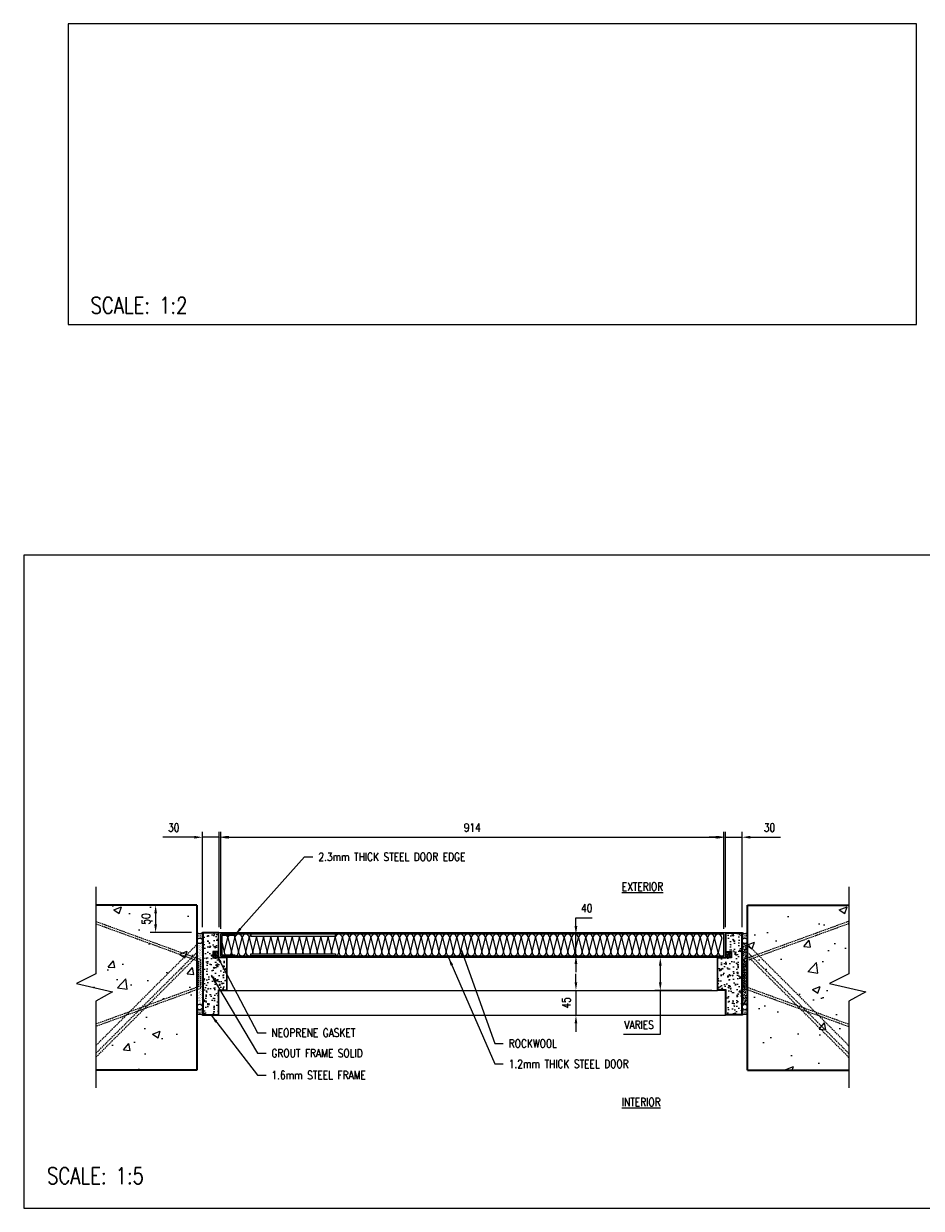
# Model space of a CAD drawing. Header units: millimetres. Extents: x 0 to 3848, y 0 to 2152.
# Tile 1 of 2: x 0 to 1630, y 0 to 2152. Entities that reach past the tile are written whole.
import ezdxf

# ---------------------------------------------------------------- set-up
doc = ezdxf.new("R2010")
doc.units = ezdxf.units.MM
doc.linetypes.add('HIDDEN', pattern=[0.375, 0.25, -0.125])
for name, color, linetype, lineweight in [('S-SECT-DIMS', 1, 'Continuous', 25), ('S-SECT-MBND-THIN', 150, 'Continuous', 18), ('S-SECT-MISC', 3, 'Continuous', 25), ('S-SECT-PATT', 8, 'Continuous', 18), ('S-WALL-CONC', 2, 'Continuous', 35)]:
    doc.layers.add(name, color=color, linetype=linetype, lineweight=lineweight)
doc.styles.add('ROMANS', font='ROMANS.shx', dxfattribs={"width": 0.8})
doc.styles.get("Standard").update_dxf_attribs({"font": 'romans.shx', "width": 0.8, "height": 3})
doc.dimstyles.new('TBGA_5', dxfattribs={"dimscale": 5, "dimtxt": 3, "dimasz": 3, "dimexe": 2, "dimexo": 2, "dimgap": 2, "dimtad": 1, "dimtoh": 1, "dimdec": 3, "dimzin": 11, "dimdsep": 46, "dimtxsty": 'Standard', "dimcen": 0, "dimadec": 0, "dimazin": 3, "dimtfac": 0.85, "dimtdec": 3, "dimtmove": 0, "dimatfit": 3, "dimfxl": 1, "dimfrac": 1, "dimtolj": 1, "dimtzin": 15, "dimarcsym": 0})
pattern_1 = [(37.5, (29724.5622, -17733.5188), (-0.06299336, 1.92682377), [0, -1.52, 0, -1.7, 0, -1.625]), (7.5, (29724.5622, -17733.5188), (1.7697767, 2.82214607), [0, -0.82, 0, -1.37, 0, -0.525]), (327.5, (29723.3322, -17733.5188), (3.11414186, 0.00565905), [0, -0.5, 0, -1.8, 0, -2.35]), (317.5, (29723.3322, -17733.5188), (3.0061266, 0.87767556), [0, -0.25, 0, -1.18, 0, -1.35])]
pattern_2 = [(50, (32262.85, -10659.58), (143.45204, -12.55043), [15, -165]), (355, (32262.85, -10659.58), (-27.75027, 150.4384), [12, -132]), (100.4514, (32274.81, -10660.63), (115.7019, 137.8879), [12.74804, -140.2284]), (46.1842, (32262.85, -10619.58), (213.4482, -33.1038), [22.5, -247.5]), (96.6356, (32280.64, -10622.34), (186.9325, 194.8236), [19.122, -210.3426]), (351.1842, (32262.85, -10619.58), (186.9324, 194.8237), [18, -198]), (21, (32282.85, -10629.58), (119.3814, -80.52378), [15, -165]), (326, (32282.85, -10629.58), (48.66307, 145.03), [12, -132]), (71.4514, (32292.8, -10636.29), (168.0445, 64.5061), [12.74804, -140.2284]), (37.5, (32262.854, -10659.583), (2.43197, 66.57877), [0, -130.4, 0, -134, 0, -132.5]), (7.5, (32262.854, -10659.58), (52.61391, 78.88234), [0, -76.4, 0, -127.4, 0, -50.5]), (327.5, (32218.254, -10659.583), (106.76449, -4.510974), [0, -50, 0, -156, 0, -207]), (317.5, (32198.25, -10659.58), (116.63723, 20.021), [0, -65, 0, -103.6, 0, -147])]
pattern_3 = [(50, (32262.854, -10659.583), (21.5178055, -1.882564), [2.25, -24.75]), (355, (32262.854, -10659.583), (-4.16254, 22.565764), [1.8, -19.8]), (100.4514, (32264.648, -10659.74), (17.355281, 20.683186), [1.912206, -21.034263]), (46.1842, (32262.854, -10653.583), (32.017231, -4.96557), [3.375, -37.125]), (96.6356, (32265.523, -10653.996), (28.03988, 29.223536), [2.86831, -31.55139]), (351.1842, (32262.854, -10653.583), (28.039858, 29.223558), [2.7, -29.7]), (21, (32265.854, -10655.083), (17.907212, -12.078567), [2.25, -24.75]), (326, (32265.854, -10655.083), (7.29946, 21.754501), [1.8, -19.8]), (71.4514, (32267.347, -10656.09), (25.206679, 9.675915), [1.912206, -21.034263]), (37.5, (32262.8545, -10659.583), (0.3647957, 9.9868156), [0, -19.56, 0, -20.1, 0, -19.875]), (7.5, (32262.854, -10659.583), (7.892086, 11.8323514), [0, -11.46, 0, -19.11, 0, -7.575]), (327.5, (32256.1645, -10659.583), (16.014673, -0.6766462), [0, -7.5, 0, -23.4, 0, -31.05]), (317.5, (32253.164, -10659.583), (17.495585, 3.0031495), [0, -9.75, 0, -15.54, 0, -22.05])]
pattern_4 = [(142.5, (-28095.2298, -17733.5188), (0.06299336, 1.92682377), [0, -1.52, 0, -1.7, 0, -1.625]), (172.5, (-28095.2298, -17733.5188), (-1.7697767, 2.82214607), [0, -0.82, 0, -1.37, 0, -0.525]), (212.5, (-28093.9998, -17733.5188), (-3.11414186, 0.00565905), [0, -0.5, 0, -1.8, 0, -2.35]), (222.5, (-28093.9998, -17733.5188), (-3.0061266, 0.87767556), [0, -0.25, 0, -1.18, 0, -1.35])]

# ---------------------------------------------------------------- blocks, each defined once
blk = doc.blocks.new('*D51')
at = {"layer": 'Defpoints', "color": 0, "transparency": 16777216}
for p in [(314.7, 550.8), (239.6, 500.8), (314.7, 500.8)]:
    blk.add_point(p, dxfattribs=at)
at = {"layer": 'S-SECT-DIMS', "color": 0, "lineweight": -2, "transparency": 16777216}
for p, q in [((304.7, 550.8), (229.6, 550.8)), ((239.6, 535.8), (239.6, 515.8)), ((304.7, 500.8), (229.6, 500.8))]:
    blk.add_line(p, q, dxfattribs=at)
at = {"layer": 'S-SECT-DIMS', "color": 0, "transparency": 16777216}
for points in [[(237.1, 535.8), (242.1, 535.8), (239.6, 550.8)], [(237.1, 515.8), (242.1, 515.8), (239.6, 500.8)]]:
    blk.add_solid(points, dxfattribs=at)
at = {"layer": 'S-SECT-DIMS', "color": 0, "transparency": 16777216, "insert": (222.1, 525.8), "char_height": 15, "attachment_point": 5, "rotation": 90, "style": 'ROMANS'}
blk.add_mtext('\\A1;50', dxfattribs=at)
blk = doc.blocks.new('*D52')
at = {"layer": 'Defpoints', "color": 0, "transparency": 16777216}
for p in [(354.7, 674.2), (324.7, 500.8), (354.7, 500.8)]:
    blk.add_point(p, dxfattribs=at)
at = {"layer": 'S-SECT-DIMS', "color": 0, "lineweight": -2, "transparency": 16777216}
for p, q in [((309.7, 674.2), (252.8, 674.2)), ((324.7, 510.8), (324.7, 684.2)), ((354.7, 674.2), (324.7, 674.2)), ((354.7, 510.8), (354.7, 684.2)), ((369.7, 674.2), (384.7, 674.2))]:
    blk.add_line(p, q, dxfattribs=at)
at = {"layer": 'S-SECT-DIMS', "color": 0, "transparency": 16777216}
for points in [[(309.7, 676.7), (309.7, 671.7), (324.7, 674.2)], [(369.7, 676.7), (369.7, 671.7), (354.7, 674.2)]]:
    blk.add_solid(points, dxfattribs=at)
at = {"layer": 'S-SECT-DIMS', "color": 0, "transparency": 16777216, "insert": (272.5, 691.7), "char_height": 15, "attachment_point": 5, "style": 'ROMANS'}
blk.add_mtext('\\A1;30', dxfattribs=at)
blk = doc.blocks.new('*D53')
at = {"layer": 'Defpoints', "color": 0, "transparency": 16777216}
for p in [(1271.7, 674.2), (357.7, 497.8), (1271.7, 497.8)]:
    blk.add_point(p, dxfattribs=at)
at = {"layer": 'S-SECT-DIMS', "color": 0, "lineweight": -2, "transparency": 16777216}
for p, q in [((357.7, 507.8), (357.7, 684.2)), ((372.7, 674.2), (1256.7, 674.2)), ((1271.7, 507.8), (1271.7, 684.2))]:
    blk.add_line(p, q, dxfattribs=at)
at = {"layer": 'S-SECT-DIMS', "color": 0, "transparency": 16777216}
for points in [[(372.7, 676.7), (372.7, 671.7), (357.7, 674.2)], [(1256.7, 676.7), (1256.7, 671.7), (1271.7, 674.2)]]:
    blk.add_solid(points, dxfattribs=at)
at = {"layer": 'S-SECT-DIMS', "color": 0, "transparency": 16777216, "insert": (814.7, 691.7), "char_height": 15, "attachment_point": 5, "style": 'ROMANS'}
blk.add_mtext('\\A1;914', dxfattribs=at)
blk = doc.blocks.new('*D54')
at = {"layer": 'Defpoints', "color": 0, "transparency": 16777216}
for p in [(1304.7, 674.2), (1274.7, 500.8), (1304.7, 500.8)]:
    blk.add_point(p, dxfattribs=at)
at = {"layer": 'S-SECT-DIMS', "color": 0, "lineweight": -2, "transparency": 16777216}
for p, q in [((1259.7, 674.2), (1244.7, 674.2)), ((1274.7, 510.8), (1274.7, 684.2)), ((1274.7, 674.2), (1304.7, 674.2)), ((1304.7, 510.8), (1304.7, 684.2)), ((1319.7, 674.2), (1374.1, 674.2))]:
    blk.add_line(p, q, dxfattribs=at)
at = {"layer": 'S-SECT-DIMS', "color": 0, "transparency": 16777216}
for points in [[(1259.7, 676.7), (1259.7, 671.7), (1274.7, 674.2)], [(1319.7, 676.7), (1319.7, 671.7), (1304.7, 674.2)]]:
    blk.add_solid(points, dxfattribs=at)
at = {"layer": 'S-SECT-DIMS', "color": 0, "transparency": 16777216, "insert": (1354.4, 691.7), "char_height": 15, "attachment_point": 5, "style": 'ROMANS'}
blk.add_mtext('\\A1;30', dxfattribs=at)
blk = doc.blocks.new('*D55')
at = {"layer": 'Defpoints', "color": 0, "transparency": 16777216}
for p in [(1002.9, 395.8), (1002.9, 350.8), (1002.9, 350.8)]:
    blk.add_point(p, dxfattribs=at)
at = {"layer": 'S-SECT-DIMS', "color": 0, "lineweight": -2, "transparency": 16777216}
for p, q in [((1002.9, 410.8), (1002.9, 425.8)), ((1002.9, 395.8), (1002.9, 350.8)), ((1002.9, 335.8), (1002.9, 320.8))]:
    blk.add_line(p, q, dxfattribs=at)
at = {"layer": 'S-SECT-DIMS', "color": 0, "transparency": 16777216}
for points in [[(1000.4, 410.8), (1005.4, 410.8), (1002.9, 395.8)], [(1000.4, 335.8), (1005.4, 335.8), (1002.9, 350.8)]]:
    blk.add_solid(points, dxfattribs=at)
at = {"layer": 'S-SECT-DIMS', "color": 0, "transparency": 16777216, "insert": (985.4, 373.3), "char_height": 15, "attachment_point": 5, "rotation": 90, "style": 'ROMANS'}
blk.add_mtext('\\A1;45', dxfattribs=at)
blk = doc.blocks.new('*D56')
at = {"layer": 'Defpoints', "color": 0, "transparency": 16777216}
for p in [(1002.9, 497.8), (1002.9, 497.8), (1002.9, 458.8)]:
    blk.add_point(p, dxfattribs=at)
at = {"layer": 'S-SECT-DIMS', "color": 0, "lineweight": -2, "transparency": 16777216}
for p, q in [((1002.9, 512.8), (1002.9, 527.8)), ((1002.9, 527.8), (1032.3, 527.8)), ((1002.9, 458.8), (1002.9, 497.8)), ((1002.9, 443.8), (1002.9, 428.8))]:
    blk.add_line(p, q, dxfattribs=at)
at = {"layer": 'S-SECT-DIMS', "color": 0, "transparency": 16777216}
for points in [[(1000.4, 512.8), (1005.4, 512.8), (1002.9, 497.8)], [(1000.4, 443.8), (1005.4, 443.8), (1002.9, 458.8)]]:
    blk.add_solid(points, dxfattribs=at)
at = {"layer": 'S-SECT-DIMS', "color": 0, "transparency": 16777216, "insert": (1022.6, 545.3), "char_height": 15, "attachment_point": 5, "style": 'ROMANS'}
blk.add_mtext('\\A1;40', dxfattribs=at)
blk = doc.blocks.new('*D57')
at = {"layer": 'Defpoints', "color": 0, "transparency": 16777216}
for p in [(1259.7, 455.8), (1156.1, 395.8), (1259.7, 395.8)]:
    blk.add_point(p, dxfattribs=at)
at = {"layer": 'S-SECT-DIMS', "color": 0, "lineweight": -2, "transparency": 16777216}
for p, q in [((1249.7, 455.8), (1146.1, 455.8)), ((1156.1, 440.8), (1156.1, 410.8)), ((1249.7, 395.8), (1146.1, 395.8)), ((1156.1, 395.8), (1156.1, 315.9)), ((1156.1, 315.9), (1089, 315.9))]:
    blk.add_line(p, q, dxfattribs=at)
at = {"layer": 'S-SECT-DIMS', "color": 0, "transparency": 16777216}
for points in [[(1153.6, 440.8), (1158.6, 440.8), (1156.1, 455.8)], [(1153.6, 410.8), (1158.6, 410.8), (1156.1, 395.8)]]:
    blk.add_solid(points, dxfattribs=at)
at = {"layer": 'S-SECT-DIMS', "color": 0, "transparency": 16777216, "insert": (1117.6, 333.4), "char_height": 15, "attachment_point": 5, "style": 'ROMANS'}
blk.add_mtext('\\A1;VARIES', dxfattribs=at)

msp = doc.modelspace()

# ---------------------------------------------------------------- hatches: boundary and pattern name
at = {"layer": 'S-SECT-PATT'}
h = msp.add_hatch(dxfattribs=at)
h.set_pattern_fill('AR-CONC', color=256, scale=20, style=0)
h.set_pattern_definition(pattern_2)
h.paths.add_polyline_path([(314.6662, 250.8211), (314.6662, 550.8211), (131.211, 550.8211), (131.211, 425.7264), (95.7149, 408.5139), (161.5354, 393.1283), (131.211, 376.1513), (131.211, 250.8211)])
h = msp.add_hatch(dxfattribs=at)
h.set_pattern_fill('AR-CONC', color=256, scale=20, style=0)
h.set_pattern_definition(pattern_2)
h.paths.add_polyline_path([(1463.2653, 408.5139), (1498.7613, 425.7264), (1498.7613, 550.8211), (1314.6662, 550.8211), (1314.6662, 250.8211), (1498.7613, 250.8211), (1498.7613, 376.1513), (1529.0858, 393.1283)])
h = msp.add_hatch(dxfattribs=at)
h.set_pattern_fill('AR-SAND', color=256, style=0)
h.set_pattern_definition(pattern_1)
h.paths.add_polyline_path([(324.6662, 500.8211, -0.274852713), (314.6662, 500.8211), (314.6662, 485.8211, -1), (324.6662, 485.8211)])
h = msp.add_hatch(dxfattribs=at)
h.set_pattern_fill('AR-CONC', color=256, scale=3, style=0)
h.set_pattern_definition(pattern_3)
h.paths.add_polyline_path([(325.6662, 351.8211), (353.6662, 351.8211), (353.6662, 396.8211), (368.6662, 396.8211), (368.6662, 454.8211), (353.6662, 454.8211), (343.6662, 454.8211), (343.6662, 466.8211), (353.6662, 466.8211), (353.6662, 499.8211), (325.6662, 499.8211)])
h = msp.add_hatch(dxfattribs=at)
h.set_pattern_fill('AR-CONC', color=256, scale=3, style=0)
h.set_pattern_definition(pattern_3)
h.paths.add_polyline_path([(1303.6662, 499.8211), (1275.6662, 499.8211), (1275.6662, 466.8211), (1285.6662, 466.8211), (1285.6662, 454.8211), (1275.6662, 454.8211), (1260.6662, 454.8211), (1260.6662, 396.8211), (1275.6662, 396.8211), (1275.6662, 351.8211), (1303.6662, 351.8211)])
h = msp.add_hatch(dxfattribs=at)
h.set_pattern_fill('AR-SAND', color=256, style=0)
h.set_pattern_definition(pattern_4)
h.paths.add_polyline_path([(1304.6662, 500.8211, 0.274852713), (1314.6662, 500.8211), (1314.6662, 485.8211, 1), (1304.6662, 485.8211)])
h = msp.add_hatch(dxfattribs=at)
h.set_pattern_fill('AR-SAND', color=256, scale=2, style=0)
h.set_pattern_definition([(37.5, (29724.562, -17733.5188), (-0.12598672, 3.85364754), [0, -3.04, 0, -3.4, 0, -3.25]), (7.5, (29724.562, -17733.519), (3.5395534, 5.6442921), [0, -1.64, 0, -2.74, 0, -1.05]), (327.5, (29722.102, -17733.5188), (6.22828372, 0.0113181), [0, -1, 0, -3.6, 0, -4.7]), (317.5, (29722.102, -17733.519), (6.0122532, 1.7553511), [0, -0.5, 0, -2.36, 0, -2.7])])
h.paths.add_polyline_path([(324.6662, 485.8211, -1), (314.6662, 485.8211), (314.6662, 365.8211, -1), (324.6662, 365.8211)])
h = msp.add_hatch(dxfattribs=at)
h.set_pattern_fill('AR-SAND', color=256, scale=2, style=0)
h.set_pattern_definition([(142.5, (-28095.2298, -17733.5188), (0.12598672, 3.85364754), [0, -3.04, 0, -3.4, 0, -3.25]), (172.5, (-28095.23, -17733.519), (-3.5395534, 5.6442921), [0, -1.64, 0, -2.74, 0, -1.05]), (212.5, (-28092.7698, -17733.5188), (-6.22828372, 0.0113181), [0, -1, 0, -3.6, 0, -4.7]), (222.5, (-28092.77, -17733.519), (-6.0122532, 1.7553511), [0, -0.5, 0, -2.36, 0, -2.7])])
h.paths.add_polyline_path([(1304.6662, 485.8211, 1), (1314.6662, 485.8211), (1314.6662, 365.8211, 1), (1304.6662, 365.8211)])
h = msp.add_hatch(dxfattribs=at)
h.set_pattern_fill('AR-SAND', color=256, scale=0.5, style=0)
h.set_pattern_definition([(37.5, (29724.56215, -17733.5188), (-0.031496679, 0.963411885), [0, -0.76, 0, -0.85, 0, -0.8125]), (7.5, (29724.5622, -17733.5188), (0.884888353, 1.411073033), [0, -0.41, 0, -0.685, 0, -0.2625]), (327.5, (29723.94715, -17733.5188), (1.55707093, 0.002829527), [0, -0.25, 0, -0.9, 0, -1.175]), (317.5, (29723.9472, -17733.5188), (1.5030633, 0.43883778), [0, -0.125, 0, -0.59, 0, -0.675])])
h.paths.add_polyline_path([(344.6662, 455.8211), (354.6662, 455.8211), (354.6662, 465.8211), (344.6662, 465.8211)])
h = msp.add_hatch(dxfattribs=at)
h.set_pattern_fill('AR-SAND', color=256, scale=0.5, style=0)
h.set_pattern_definition([(142.5, (-28095.2298, -17733.5188), (0.031496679, 0.963411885), [0, -0.76, 0, -0.85, 0, -0.8125]), (172.5, (-28095.2298, -17733.5188), (-0.884888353, 1.411073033), [0, -0.41, 0, -0.685, 0, -0.2625]), (212.5, (-28094.6148, -17733.5188), (-1.55707093, 0.002829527), [0, -0.25, 0, -0.9, 0, -1.175]), (222.5, (-28094.6148, -17733.5188), (-1.5030633, 0.43883778), [0, -0.125, 0, -0.59, 0, -0.675])])
h.paths.add_polyline_path([(1284.6662, 455.8211), (1274.6662, 455.8211), (1274.6662, 465.8211), (1284.6662, 465.8211)])
h = msp.add_hatch(dxfattribs=at)
h.set_pattern_fill('AR-SAND', color=256, style=0)
h.set_pattern_definition(pattern_1)
h.paths.add_polyline_path([(324.6662, 350.8211), (324.6662, 365.8211, -1), (314.6662, 365.8211), (314.6662, 350.8211, -0.274852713)])
h = msp.add_hatch(dxfattribs=at)
h.set_pattern_fill('AR-SAND', color=256, style=0)
h.set_pattern_definition(pattern_4)
h.paths.add_polyline_path([(1304.6662, 350.8211), (1304.6662, 365.8211, 1), (1314.6662, 365.8211), (1314.6662, 350.8211, 0.274852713)])

# ---------------------------------------------------------------- linework, layer by layer
at = {"layer": 'Defpoints'}
for points in [[(80.6219, 1605.4933), (1621.1155, 1605.4933), (1621.1155, 2152.265), (80.6219, 2152.265)], [(-0.0001, 0), (3847.9922, 0), (3847.9922, 1186.6686), (-0.0001, 1186.6686)]]:
    msp.add_lwpolyline(points, close=True, dxfattribs=at)
at = {"layer": 'S-SECT-MBND-THIN'}
for points in [[(131.211, 584.0941), (131.211, 425.7264), (95.7149, 408.5139), (161.5354, 393.1283), (131.211, 376.1513), (131.211, 218.9635)], [(1498.7613, 584.0941), (1498.7613, 425.7264), (1463.2653, 408.5139), (1529.0858, 393.1283), (1498.7613, 376.1513), (1498.7613, 218.9635)]]:
    msp.add_lwpolyline(points, dxfattribs=at)
at = {"layer": 'S-SECT-MISC'}
for points in [[(354.6662, 465.8211), (354.6662, 500.8211), (324.6662, 500.8211), (324.6662, 350.8211)], [(353.6662, 466.8211), (353.6662, 499.8211), (325.6662, 499.8211), (325.6662, 351.8211), (353.6662, 351.8211), (353.6662, 396.8211), (368.6662, 396.8211), (368.6662, 454.8211), (353.6662, 454.8211)], [(383.6662, 497.8211), (383.6662, 495.8211), (359.6662, 495.8211), (359.6662, 460.8211), (383.6662, 460.8211), (383.6662, 458.8211)], [(1275.6662, 466.8211), (1275.6662, 499.8211), (1303.6662, 499.8211), (1303.6662, 351.8211), (1275.6662, 351.8211), (1275.6662, 396.8211), (1260.6662, 396.8211), (1260.6662, 454.8211), (1275.6662, 454.8211)], [(1274.6662, 465.8211), (1274.6662, 500.8211), (1304.6662, 500.8211), (1304.6662, 350.8211)], [(324.6662, 350.8211), (354.6662, 350.8211), (354.6662, 395.8211), (369.6662, 395.8211), (369.6662, 455.8211), (354.6662, 455.8211)], [(354.6662, 466.8211), (343.6662, 466.8211), (343.6662, 454.8211), (353.6662, 454.8211)], [(1304.6662, 350.8211), (1274.6662, 350.8211), (1274.6662, 395.8211), (1259.6662, 395.8211), (1259.6662, 455.8211), (1274.6662, 455.8211)], [(1274.6662, 466.8211), (1285.6662, 466.8211), (1285.6662, 454.8211), (1275.6662, 454.8211)]]:
    msp.add_lwpolyline(points, dxfattribs=at)
for points in [[(1274.6662, 455.8211), (354.6662, 455.8211), (354.6662, 500.8211), (1274.6662, 500.8211)], [(1271.6662, 458.8211), (1271.6662, 497.8211), (357.6662, 497.8211), (357.6662, 458.8211)], [(412.6814, 494.3211), (566.005, 494.3211), (566.005, 497.8211), (412.6814, 497.8211)], [(344.6662, 455.8211), (354.6662, 455.8211), (354.6662, 465.8211), (344.6662, 465.8211)], [(412.6814, 462.3211), (566.005, 462.3211), (566.005, 458.8211), (412.6814, 458.8211)], [(1284.6662, 455.8211), (1274.6662, 455.8211), (1274.6662, 465.8211), (1284.6662, 465.8211)]]:
    msp.add_lwpolyline(points, close=True, dxfattribs=at)
for centre in [(319.6662, 485.8211), (1309.6662, 485.8211), (319.6662, 365.8211), (1309.6662, 365.8211)]:
    msp.add_circle(centre, 5, dxfattribs=at)
for centre, start, end in [((319.6662, 509.2298), 239.2631893, 300.7368107), ((1309.6662, 509.2298), 239.2631893, 300.7368107), ((319.6662, 342.4125), 59.2631893, 120.7368107), ((1309.6662, 342.4125), 59.2631893, 120.7368107)]:
    msp.add_arc(centre, 9.7829, start, end, dxfattribs=at)
at = {"layer": 'S-SECT-PATT', "linetype": 'HIDDEN', "ltscale": 10}
for p, q in [((131.211, 295.8412), (314.6662, 479.2965)), ((1498.7613, 295.2013), (1314.6662, 479.2965)), ((131.211, 281.6991), (314.6662, 465.1543)), ((131.211, 274.628), (314.6662, 458.0833)), ((1498.7613, 281.0592), (1314.6662, 465.1543)), ((1498.7613, 273.9881), (1314.6662, 458.0833))]:
    msp.add_line(p, q, dxfattribs=at)
at = {"layer": 'S-SECT-PATT'}
for p, q in [((1261.1662, 465.3211), (1254.6662, 491.3211)), ((1267.6662, 491.3211), (1261.1662, 465.3211)), ((369.6662, 395.8211), (1259.6662, 395.8211)), ((354.6662, 350.8211), (1274.6662, 350.8211))]:
    msp.add_line(p, q, dxfattribs=at)
at = {"layer": 'S-SECT-PATT', "linetype": 'HIDDEN', "ltscale": 10}
for points in [[(131.211, 521.2331), (321.3408, 452.0315), (321.3408, 399.6108), (131.211, 330.4092)], [(131.211, 516.9763), (317.3408, 449.2306), (317.3408, 402.4116), (131.211, 334.6659)], [(1498.7613, 521.466), (1307.9916, 452.0315), (1307.9916, 399.6108), (1498.7613, 330.1763)], [(1498.7613, 517.2093), (1311.9916, 449.2306), (1311.9916, 402.4116), (1498.7613, 334.433)]]:
    msp.add_lwpolyline(points, dxfattribs=at)
at = {"layer": 'S-SECT-PATT'}
for points in [[(359.6662, 483.3211), (364.1662, 465.3211), (370.6662, 491.3211), (377.1662, 465.3211), (383.6662, 491.3211), (390.1662, 465.3211), (396.6662, 491.3211, 1), (383.6662, 491.3211, 0.193533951), (381.8566, 495.8211)], [(372.4758, 495.8211, 0.193533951), (370.6662, 491.3211, 0.193533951), (368.8566, 495.8211, 0.193533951)], [(412.6814, 496.808, 0.256662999), (409.6662, 491.3211, 1), (396.6662, 491.3211), (403.1662, 465.3211), (409.6662, 491.3211), (416.1662, 465.3211), (422.6662, 491.3211), (429.1662, 465.3211), (435.6662, 491.3211, 0.120510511), (434.9325, 494.3211, 0.120510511)], [(553.3999, 494.3211, 0.120510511), (552.6662, 491.3211), (559.1662, 465.3211), (565.6662, 491.3211), (572.1662, 465.3211), (578.6662, 491.3211), (585.1662, 465.3211), (591.6662, 491.3211, 1), (578.6662, 491.3211, 1), (565.6662, 491.3211, 0.120510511), (564.9325, 494.3211)], [(423.3999, 494.3211, 0.120510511), (422.6662, 491.3211, 0.120510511), (421.9325, 494.3211)], [(436.3999, 494.3211, 0.120510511), (435.6662, 491.3211), (442.1662, 465.3211), (448.6662, 491.3211), (455.1662, 465.3211), (461.6662, 491.3211), (468.1662, 465.3211), (474.6662, 491.3211, 0.120510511), (473.9325, 494.3211)], [(449.3999, 494.3211, 0.120510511), (448.6662, 491.3211, 0.120510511), (447.9325, 494.3211, 0.120510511)], [(462.3999, 494.3211, 0.120510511), (461.6662, 491.3211, 0.120510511), (460.9325, 494.3211, 0.120510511)], [(475.3999, 494.3211, 0.120510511), (474.6662, 491.3211), (481.1662, 465.3211), (487.6662, 491.3211), (494.1662, 465.3211), (500.6662, 491.3211), (507.1662, 465.3211), (513.6662, 491.3211, 0.120510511), (512.9325, 494.3211, 0.120510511)], [(488.3999, 494.3211, 0.120510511), (487.6662, 491.3211, 0.120510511), (486.9325, 494.3211, 0.120510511)], [(501.3999, 494.3211, 0.120510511), (500.6662, 491.3211, 0.120510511), (499.9325, 494.3211, 0.120510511)], [(514.3999, 494.3211, 0.120510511), (513.6662, 491.3211), (520.1662, 465.3211), (526.6662, 491.3211), (533.1662, 465.3211), (539.6662, 491.3211), (546.1662, 465.3211), (552.6662, 491.3211, 0.120510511), (551.9325, 494.3211, 0.120510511)], [(527.3999, 494.3211, 0.120510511), (526.6662, 491.3211, 0.120510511), (525.9325, 494.3211, 0.120510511)], [(540.3999, 494.3211, 0.120510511), (539.6662, 491.3211, 0.120510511), (538.9325, 494.3211, 0.120510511)], [(364.1662, 465.3211, 0.193533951), (365.9758, 460.8211, 0.193533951)], [(375.3566, 460.8211, 0.193533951), (377.1662, 465.3211, 0.193533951), (378.9758, 460.8211, 0.193533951)], [(383.6662, 458.8211, 0.414213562), (390.1662, 465.3211, 1), (403.1662, 465.3211)], [(403.1662, 465.3211, 0.563687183), (412.6814, 459.5628, 0.563687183)], [(415.4325, 462.3211, 0.120510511), (416.1662, 465.3211, 0.120510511), (416.8999, 462.3211)], [(428.4325, 462.3211, 0.120510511), (429.1662, 465.3211, 0.120510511), (429.8999, 462.3211, 0.120510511)], [(441.4325, 462.3211, 0.120510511), (442.1662, 465.3211)], [(442.1662, 465.3211, 0.120510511), (442.8999, 462.3211, 0.120510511)], [(454.4325, 462.3211, 0.120510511), (455.1662, 465.3211, 0.120510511), (455.8999, 462.3211, 0.120510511)], [(467.4325, 462.3211, 0.120510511), (468.1662, 465.3211, 0.120510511), (468.8999, 462.3211, 0.120510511)], [(480.4325, 462.3211, 0.120510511), (481.1662, 465.3211)], [(481.1662, 465.3211, 0.120510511), (481.8999, 462.3211, 0.120510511)], [(493.4325, 462.3211, 0.120510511), (494.1662, 465.3211, 0.120510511), (494.8999, 462.3211, 0.120510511)], [(506.4325, 462.3211, 0.120510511), (507.1662, 465.3211, 0.120510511), (507.8999, 462.3211, 0.120510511)], [(519.4325, 462.3211, 0.120510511), (520.1662, 465.3211)], [(520.1662, 465.3211, 0.120510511), (520.8999, 462.3211, 0.120510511)], [(532.4325, 462.3211, 0.120510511), (533.1662, 465.3211, 0.120510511), (533.8999, 462.3211, 0.120510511)], [(545.4325, 462.3211, 0.120510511), (546.1662, 465.3211, 0.120510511), (546.8999, 462.3211, 0.120510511)], [(558.4325, 462.3211, 0.120510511), (559.1662, 465.3211)], [(559.1662, 465.3211, 0.120510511), (559.8999, 462.3211, 0.120510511)], [(565.6662, 458.8211, 0.414213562), (572.1662, 465.3211, 1), (585.1662, 465.3211, 1), (598.1662, 465.3211)], [(598.1662, 465.3211, 1), (611.1662, 465.3211, 1), (624.1662, 465.3211, 1), (637.1662, 465.3211)], [(637.1662, 465.3211, 1), (650.1662, 465.3211, 1), (663.1662, 465.3211, 1), (676.1662, 465.3211)], [(676.1662, 465.3211, 1), (689.1662, 465.3211, 1), (702.1662, 465.3211, 1), (715.1662, 465.3211)], [(715.1662, 465.3211, 1), (728.1662, 465.3211, 1), (741.1662, 465.3211, 1), (754.1662, 465.3211)], [(754.1662, 465.3211, 1), (767.1662, 465.3211, 1), (780.1662, 465.3211, 1), (793.1662, 465.3211)], [(793.1662, 465.3211, 1), (806.1662, 465.3211, 1), (819.1662, 465.3211, 1), (832.1662, 465.3211)], [(832.1662, 465.3211, 1), (845.1662, 465.3211, 1), (858.1662, 465.3211, 1), (871.1662, 465.3211)], [(871.1662, 465.3211, 1), (884.1662, 465.3211, 1), (897.1662, 465.3211, 1), (910.1662, 465.3211)], [(910.1662, 465.3211, 1), (923.1662, 465.3211, 1), (936.1662, 465.3211, 1), (949.1662, 465.3211)], [(949.1662, 465.3211, 1), (962.1662, 465.3211, 1), (975.1662, 465.3211, 1), (988.1662, 465.3211)], [(988.1662, 465.3211, 1), (1001.1662, 465.3211, 1), (1014.1662, 465.3211, 1), (1027.1662, 465.3211)], [(1027.1662, 465.3211, 1), (1040.1662, 465.3211, 1), (1053.1662, 465.3211, 1), (1066.1662, 465.3211)], [(1066.1662, 465.3211, 1), (1079.1662, 465.3211, 1), (1092.1662, 465.3211, 1), (1105.1662, 465.3211)], [(1105.1662, 465.3211, 1), (1118.1662, 465.3211, 1), (1131.1662, 465.3211, 1), (1144.1662, 465.3211)], [(1144.1662, 465.3211, 1), (1157.1662, 465.3211, 1), (1170.1662, 465.3211, 1), (1183.1662, 465.3211)], [(1183.1662, 465.3211, 1), (1196.1662, 465.3211, 1), (1209.1662, 465.3211, 1), (1222.1662, 465.3211)], [(1222.1662, 465.3211, 1), (1235.1662, 465.3211, 1), (1248.1662, 465.3211, 1), (1261.1662, 465.3211)]]:
    msp.add_lwpolyline(points, format="xyb", dxfattribs=at)
for points in [[(591.6662, 491.3211), (598.1662, 465.3211), (604.6662, 491.3211), (611.1662, 465.3211), (617.6662, 491.3211), (624.1662, 465.3211), (630.6662, 491.3211, 1), (617.6662, 491.3211, 1), (604.6662, 491.3211, 1)], [(630.6662, 491.3211), (637.1662, 465.3211), (643.6662, 491.3211), (650.1662, 465.3211), (656.6662, 491.3211), (663.1662, 465.3211), (669.6662, 491.3211, 1), (656.6662, 491.3211, 1), (643.6662, 491.3211, 1)], [(669.6662, 491.3211), (676.1662, 465.3211), (682.6662, 491.3211), (689.1662, 465.3211), (695.6662, 491.3211), (702.1662, 465.3211), (708.6662, 491.3211, 1), (695.6662, 491.3211, 1), (682.6662, 491.3211, 1)], [(708.6662, 491.3211), (715.1662, 465.3211), (721.6662, 491.3211), (728.1662, 465.3211), (734.6662, 491.3211), (741.1662, 465.3211), (747.6662, 491.3211, 1), (734.6662, 491.3211, 1), (721.6662, 491.3211, 1)], [(747.6662, 491.3211), (754.1662, 465.3211), (760.6662, 491.3211), (767.1662, 465.3211), (773.6662, 491.3211), (780.1662, 465.3211), (786.6662, 491.3211, 1), (773.6662, 491.3211, 1), (760.6662, 491.3211, 1)], [(786.6662, 491.3211), (793.1662, 465.3211), (799.6662, 491.3211), (806.1662, 465.3211), (812.6662, 491.3211), (819.1662, 465.3211), (825.6662, 491.3211, 1), (812.6662, 491.3211, 1), (799.6662, 491.3211, 1)], [(825.6662, 491.3211), (832.1662, 465.3211), (838.6662, 491.3211), (845.1662, 465.3211), (851.6662, 491.3211), (858.1662, 465.3211), (864.6662, 491.3211, 1), (851.6662, 491.3211, 1), (838.6662, 491.3211, 1)], [(864.6662, 491.3211), (871.1662, 465.3211), (877.6662, 491.3211), (884.1662, 465.3211), (890.6662, 491.3211), (897.1662, 465.3211), (903.6662, 491.3211, 1), (890.6662, 491.3211, 1), (877.6662, 491.3211, 1)], [(903.6662, 491.3211), (910.1662, 465.3211), (916.6662, 491.3211), (923.1662, 465.3211), (929.6662, 491.3211), (936.1662, 465.3211), (942.6662, 491.3211, 1), (929.6662, 491.3211, 1), (916.6662, 491.3211, 1)], [(942.6662, 491.3211), (949.1662, 465.3211), (955.6662, 491.3211), (962.1662, 465.3211), (968.6662, 491.3211), (975.1662, 465.3211), (981.6662, 491.3211, 1), (968.6662, 491.3211, 1), (955.6662, 491.3211, 1)], [(981.6662, 491.3211), (988.1662, 465.3211), (994.6662, 491.3211), (1001.1662, 465.3211), (1007.6662, 491.3211), (1014.1662, 465.3211), (1020.6662, 491.3211, 1), (1007.6662, 491.3211, 1), (994.6662, 491.3211, 1)], [(1020.6662, 491.3211), (1027.1662, 465.3211), (1033.6662, 491.3211), (1040.1662, 465.3211), (1046.6662, 491.3211), (1053.1662, 465.3211), (1059.6662, 491.3211, 1), (1046.6662, 491.3211, 1), (1033.6662, 491.3211, 1)], [(1059.6662, 491.3211), (1066.1662, 465.3211), (1072.6662, 491.3211), (1079.1662, 465.3211), (1085.6662, 491.3211), (1092.1662, 465.3211), (1098.6662, 491.3211, 1), (1085.6662, 491.3211, 1), (1072.6662, 491.3211, 1)], [(1098.6662, 491.3211), (1105.1662, 465.3211), (1111.6662, 491.3211), (1118.1662, 465.3211), (1124.6662, 491.3211), (1131.1662, 465.3211), (1137.6662, 491.3211, 1), (1124.6662, 491.3211, 1), (1111.6662, 491.3211, 1)], [(1137.6662, 491.3211), (1144.1662, 465.3211), (1150.6662, 491.3211), (1157.1662, 465.3211), (1163.6662, 491.3211), (1170.1662, 465.3211), (1176.6662, 491.3211, 1), (1163.6662, 491.3211, 1), (1150.6662, 491.3211, 1)], [(1176.6662, 491.3211), (1183.1662, 465.3211), (1189.6662, 491.3211), (1196.1662, 465.3211), (1202.6662, 491.3211), (1209.1662, 465.3211), (1215.6662, 491.3211, 1), (1202.6662, 491.3211, 1), (1189.6662, 491.3211, 1)], [(1215.6662, 491.3211), (1222.1662, 465.3211), (1228.6662, 491.3211), (1235.1662, 465.3211), (1241.6662, 491.3211), (1248.1662, 465.3211), (1254.6662, 491.3211, 1), (1241.6662, 491.3211, 1), (1228.6662, 491.3211, 1)]]:
    msp.add_lwpolyline(points, format="xyb", close=True, dxfattribs=at)
for centre, start, end in [((1261.1662, 491.3211), 0, 180), ((1267.6662, 465.3211), 180, 307.9798724)]:
    msp.add_arc(centre, 6.5, start, end, dxfattribs=at)
at = {"layer": 'S-WALL-CONC'}
for p, q in [((314.6662, 550.8211), (131.211, 550.8211)), ((314.6662, 550.8211), (314.6662, 250.8211)), ((1314.6662, 250.8211), (1314.6662, 550.8211)), ((1314.6662, 550.8211), (1498.7613, 550.8211)), ((314.6662, 250.8211), (131.211, 250.8211)), ((1314.6662, 250.8211), (1498.7613, 250.8211))]:
    msp.add_line(p, q, dxfattribs=at)

# ---------------------------------------------------------------- texts
at = {"layer": 'Defpoints', "char_height": 30, "attachment_point": 1}
for s, insert in [('SCALE: 1:2', (121.437, 1655.4818)), ('SCALE: 1:5', (42.4236, 74.1405))]:
    msp.add_mtext(s, dxfattribs=dict(at, insert=insert))
at = {"layer": 'S-SECT-DIMS', "char_height": 15, "attachment_point": 1}
for s, insert in [('2.3mm THICK STEEL DOOR EDGE', (535.1496, 646.0907)), ('{\\LEXTERIOR}', (1086.1976, 592.0713)), ('NEOPRENE GASKET', (450.0358, 326.3976)), ('ROCKWOOL', (880.9152, 306.9011)), ('GROUT FRAME SOLID', (450.0358, 289.3426)), ('1.2mm THICK STEEL DOOR', (880.9152, 269.8461)), ('1.6mm STEEL FRAME', (450.0358, 249.4945)), ('{\\LINTERIOR}', (1086.1976, 200.4871))]:
    msp.add_mtext(s, dxfattribs=dict(at, insert=insert))

# ---------------------------------------------------------------- dimensions: what is measured, and where the dimension line sits
at = {"layer": 'S-SECT-DIMS'}
dim = msp.add_linear_dim(base=(354.6662, 674.2434), p1=(324.6662, 500.8211), p2=(354.6662, 500.8211), dimstyle='TBGA_5', override={"dimtxsty": 'ROMANS'}, dxfattribs=at)
dim.commit()
dim.dimension.update_dxf_attribs({"geometry": '*D52', "text_midpoint": (272.5233, 674.2434), "dimtype": 160})
for base, p1, p2, picture, middle in [((1271.6662, 674.2434), (357.6662, 497.8211), (1271.6662, 497.8211), '*D53', (814.6662, 691.7434)), ((1304.6662, 674.2434), (1274.6662, 500.8211), (1304.6662, 500.8211), '*D54', (1354.3805, 691.7434))]:
    dim = msp.add_linear_dim(base=base, p1=p1, p2=p2, dimstyle='TBGA_5', override={"dimtxsty": 'ROMANS'}, dxfattribs=at)
    dim.commit()
    dim.dimension.update_dxf_attribs({"geometry": picture, "text_midpoint": middle})
dim = msp.add_linear_dim(base=(239.55, 500.8211), p1=(314.6662, 550.8211), p2=(314.6662, 500.8211), angle=90, dimstyle='TBGA_5', override={"dimtxsty": 'ROMANS'}, dxfattribs=at)
dim.commit()
dim.dimension.update_dxf_attribs({"geometry": '*D51', "text_midpoint": (239.55, 525.8211), "dimtype": 160})
dim = msp.add_linear_dim(base=(1002.868, 497.8211), p1=(1002.868, 458.8211), p2=(1002.868, 497.8211), angle=90, text='40', dimstyle='TBGA_5', override={"dimtxsty": 'ROMANS'}, dxfattribs=at)
dim.commit()
dim.dimension.update_dxf_attribs({"geometry": '*D56', "text_midpoint": (1022.5823, 545.3211)})
dim = msp.add_linear_dim(base=(1156.129, 395.8211), p1=(1259.6662, 455.8211), p2=(1259.6662, 395.8211), angle=90, text='VARIES', dimstyle='TBGA_5', override={"dimtxsty": 'ROMANS'}, dxfattribs=at)
dim.commit()
dim.dimension.update_dxf_attribs({"geometry": '*D57', "text_midpoint": (1117.5576, 315.9299), "dimtype": 160})
dim = msp.add_linear_dim(base=(1002.868, 350.8211), p1=(1002.868, 395.8211), p2=(1002.868, 350.8211), angle=90, dimstyle='TBGA_5', override={"dimtxsty": 'ROMANS'}, dxfattribs=at)
dim.commit()
dim.dimension.update_dxf_attribs({"geometry": '*D55', "text_midpoint": (985.368, 373.3211)})

# ---------------------------------------------------------------- leaders
at = {"layer": 'S-SECT-DIMS', "annotation_type": 0, "has_hookline": 1, "hookline_direction": 0}
for points, text_width in [([(383.6662, 496.8211), (509.6654, 638.5907), (525.1496, 638.5907)], 305.1429), ([(350.2589, 460.6015), (424.5516, 318.8976), (440.0358, 318.8976)], 169.1429), ([(771.4395, 455.8211), (855.4309, 262.3461), (870.9152, 262.3461)], 245.1429), ([(794.3319, 469.9838), (855.4309, 299.4011), (870.9152, 299.4011)], 94.2857), ([(340.5602, 423.6381), (424.5516, 281.8426), (440.0358, 281.8426)], 186.2857), ([(340.5602, 350.8211), (424.5516, 241.9945), (440.0358, 241.9945)], 191.4286)]:
    msp.add_leader(points, dimstyle='TBGA_5', override={"dimgap": 2, "dimtad": 0}, dxfattribs=dict(at, text_width=text_width))

doc.saveas('drawing.dxf')
